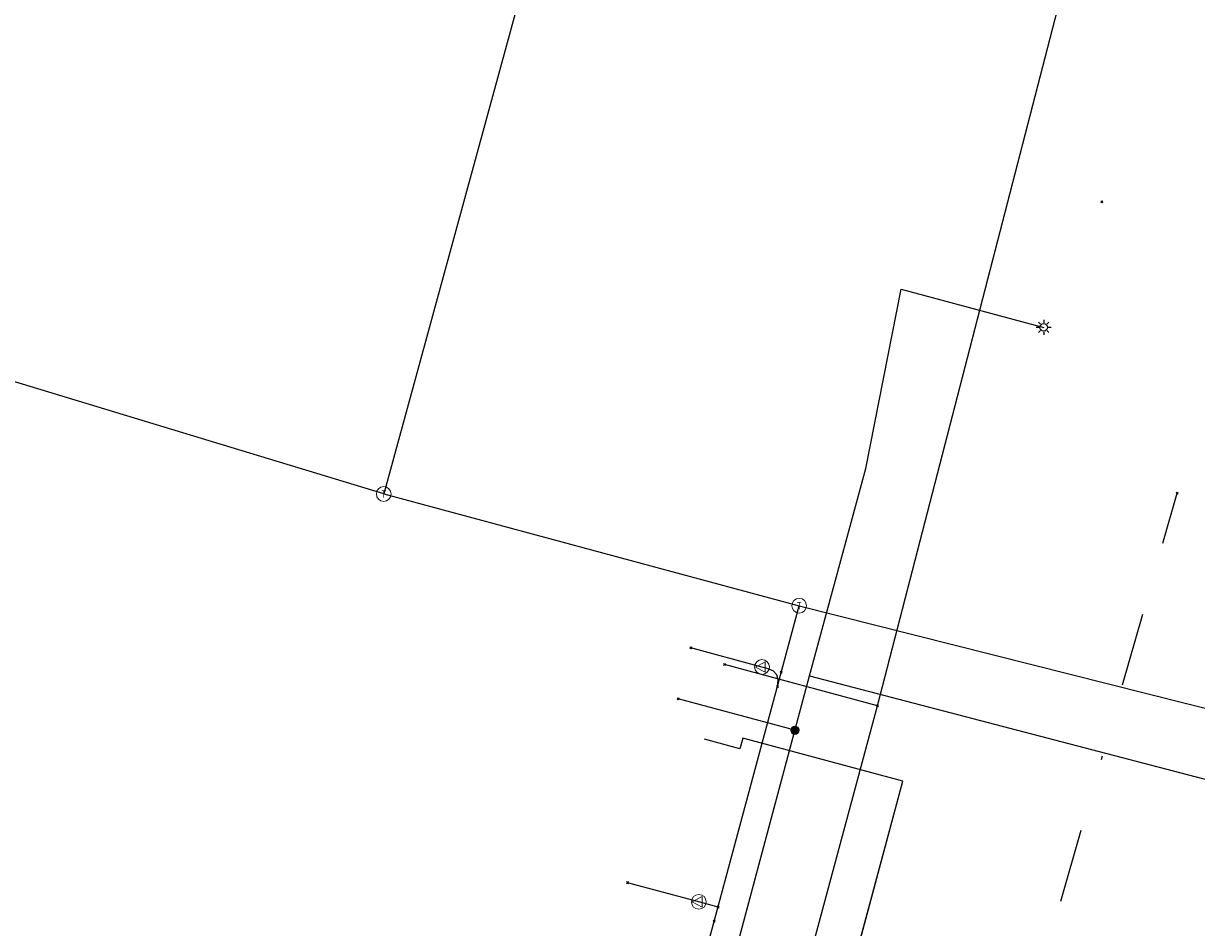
# Model space of a CAD drawing. Header units: metres. Extents: x 253430 to 254090, y 592748 to 593165.
# Tile 86 of 146: x 253742 to 253774, y 593000 to 593025. Entities that reach past the tile are written whole.
import ezdxf
from ezdxf.enums import TextEntityAlignment as Align
from ezdxf.lldxf.tags import DXFTag

# ---------------------------------------------------------------- set-up
doc = ezdxf.new("R2010")
doc.units = ezdxf.units.M
doc.linetypes.add('RI-OVERIG-SO', pattern=[17, 5, -2, 2, -2, 0, -2, 2, -2])
for name, color, linetype in [('B-WE-IE-MEUBILAIR-S', 7, 'Continuous'), ('B-WE-KL-DATA-G', 90, 'KL-DATA-SO'), ('B-WE-KL-DATA_KABELBED-G', 90, 'Continuous'), ('B-WE-KL-ET_LS-G', 190, 'KL-LS-SO'), ('B-WE-KL-ET_LS_HULPSTUK-S', 190, 'Continuous'), ('B-WE-KL-ET_LS_KABELBED-G', 190, 'Continuous'), ('B-WE-KL-GAS_LD-G', 50, 'KL-GAS_LD-SO'), ('B-WE-KL-GAS_LD_HULPSTUK-S', 50, 'Continuous'), ('B-WE-KL-WATER-G', 170, 'KL-WATER-SO'), ('B-WE-KL-WATER_HULPSTUK-S', 170, 'Continuous'), ('B-WE-RI-VRIJVERVAL-G', 210, 'RI-OVERIG-SO'), ('B-WE-RI-VRIJVERVAL_HULPSTUK-S', 210, 'Continuous')]:
    doc.layers.add(name, color=color, linetype=linetype)
doc.styles.add('NLCS-ISO', font='txt')
doc.styles.get("Standard").update_dxf_attribs({"font": 'simplex.shx'})
tags = doc.linetypes.add('KL-DATA-SO', pattern='A,4,-1,[101,NLCS.SHX,S=0.5,R=0,X=0,Y=0],-1,4,-1,["D",Standard,S=1,R=0,X=-0.25,Y=-0.5],-1.5', length=12.5).pattern_tags.tags
tags[18] = DXFTag(74, 10)
tags = doc.linetypes.add('KL-GAS_LD-SO', pattern='A,4,-1,[69,NLCS.SHX,S=0.5,R=0,X=0,Y=0],-1,4,-1,["L",Standard,S=1,R=0,X=0.25,Y=-0.5],-2', length=13).pattern_tags.tags
tags[18] = DXFTag(74, 10)
tags = doc.linetypes.add('KL-LS-SO', pattern='A,4,-1,[103,NLCS.SHX,S=0.75,R=0,X=0,Y=0],-1,4,-1,["L",Standard,S=1,R=0,X=0,Y=-0.5],-2', length=13).pattern_tags.tags
tags[18] = DXFTag(74, 10)
doc.linetypes.add('KL-WATER-SO', pattern='A,7,-0.5,[168,NLCS.SHX,S=0.75,R=0,X=0.75,Y=0],-2', length=9.5)

# ---------------------------------------------------------------- blocks, each defined once
blk = doc.blocks.new('SKL-WTB_HULP_OVERIG-SO')
at = {"color": 0, "linetype": 'ByBlock', "lineweight": 18}
for points in [[(-0.14, 0.14), (0.14, -0.14)], [(0.14, 0.14), (-0.14, -0.14)]]:
    blk.add_lwpolyline(points, dxfattribs=at)
at = {"color": 0, "linetype": 'ByBlock', "lineweight": 18, "style": 'NLCS-ISO', "flags": 1}
for tag, p in [('TYPE', (1.5, 0)), ('LABEL', (1.5, -1.5)), ('OMSCHRIJVING', (1.5, -3))]:
    blk.add_attdef(tag, p, '', height=1, dxfattribs=at)
blk = doc.blocks.new('SKL-WTB_HULP_VERLOOP-SO')
at = {"color": 0, "linetype": 'ByBlock', "lineweight": 18}
for points in [[(0.44, 0.72), (-0.88, 0)], [(0.44, -0.72), (-0.88, 0)], [(0.44, -0.72), (0.44, 0.72)]]:
    blk.add_lwpolyline(points, dxfattribs=at)
blk.add_circle((0, 0), 1, dxfattribs=at)
at = {"color": 0, "linetype": 'ByBlock', "lineweight": 18, "style": 'NLCS-ISO', "flags": 1}
for tag, p in [('TYPE', (1.5, 0)), ('LABEL', (1.5, -1.5)), ('OMSCHRIJVING', (1.5, -3))]:
    blk.add_attdef(tag, p, '', height=1, dxfattribs=at)
blk = doc.blocks.new('SKL-WTB_HULP_T STUK-SO')
at = {"color": 0, "linetype": 'ByBlock', "lineweight": 18}
blk.add_circle((0, 0), 1, dxfattribs=at)
at = {"color": 0, "linetype": 'ByBlock', "lineweight": -2, "style": 'NLCS-ISO'}
blk.add_text('T', height=1, dxfattribs=at).set_placement((0, 0), align=Align.MIDDLE_CENTER)
at = {"color": 0, "linetype": 'ByBlock', "lineweight": 18, "style": 'NLCS-ISO', "flags": 1}
for tag, p in [('TYPE', (1.5, 0)), ('LABEL', (1.5, -1.5)), ('OMSCHRIJVING', (1.5, -3))]:
    blk.add_attdef(tag, p, '', height=1, dxfattribs=at)
blk = doc.blocks.new('SKL-WTB_HULP_MOF-SO')
at = {"linetype": 'ByBlock', "lineweight": 18}
h = blk.add_hatch(color=0, dxfattribs=at)
h.dxf.hatch_style = 1
h.paths.add_polyline_path([(-0.5625, 0, 1), (0.5625, 0, 1)])
at = {"color": 0, "linetype": 'ByBlock', "lineweight": 18}
blk.add_circle((0, 0), 0.5625, dxfattribs=at)
at = {"color": 0, "linetype": 'ByBlock', "lineweight": 18, "style": 'NLCS-ISO', "flags": 1}
for tag, p in [('TYPE', (1.5, 0)), ('LABEL', (1.5, -1.5)), ('OMSCHRIJVING', (1.5, -3))]:
    blk.add_attdef(tag, p, '', height=1, dxfattribs=at)
blk = doc.blocks.new('SIE-MEUBILAIR_PAAL_LICHTMAST-SO')
for points in [[(-0.62, 0), (-1, 0)], [(-0.71, 0.71), (-0.44, 0.44)], [(0, 1), (0, 0.62)], [(0.44, 0.44), (0.71, 0.71)], [(1, 0), (0.62, 0)], [(-0.71, -0.71), (-0.44, -0.44)], [(0, -0.62), (0, -1)], [(0.44, -0.44), (0.71, -0.71)]]:
    blk.add_lwpolyline(points)
blk.add_circle((0, 0), 0.5)
blk = doc.blocks.new('SRI-HULP_OVERIG-SO')
at = {"color": 0, "linetype": 'ByBlock', "lineweight": 18}
for points in [[(-0.14, 0.14), (0.14, -0.14)], [(0.14, 0.14), (-0.14, -0.14)]]:
    blk.add_lwpolyline(points, dxfattribs=at)
at = {"color": 0, "linetype": 'ByBlock', "lineweight": 18, "style": 'NLCS-ISO', "flags": 1}
for tag, p in [('TYPE', (1.5, 0)), ('LABEL', (1.5, -1.5)), ('OMSCHRIJVING', (1.5, -3))]:
    blk.add_attdef(tag, p, '', height=1, dxfattribs=at)

msp = doc.modelspace()

# ---------------------------------------------------------------- linework, layer by layer
at = {"layer": 'B-WE-KL-DATA-G'}
msp.add_lwpolyline([(253755.255, 592963.293), (253766.199, 593003.98), (253761.853, 593005.149), (253761.775, 593004.859), (253760.81, 593005.119)], dxfattribs=at)
at = {"layer": 'B-WE-KL-DATA_KABELBED-G'}
msp.add_lwpolyline([(253764.485, 592997.608), (253766.199, 593003.98), (253761.853, 593005.149), (253761.775, 593004.859), (253760.81, 593005.119)], dxfattribs=at)
at = {"layer": 'B-WE-KL-ET_LS-G'}
for points in [[(253751.962, 592963.105), (253763.662, 593006.84), (253765.192, 593012.464), (253766.147, 593017.339), (253770.016, 593016.299)], [(253709.631, 592974.249), (253709.623, 592973.929), (253709.52, 592973.552), (253714.416, 592972.256), (253716.499, 592971.696), (253726.931, 592968.847), (253740.71, 592965.093), (253751.71, 592962.17), (253752.231, 592964.107), (253763.662, 593006.84), (253781.18, 593002.262), (253767.003, 592949.994), (253779.742, 592946.576), (253790.784, 592944.112)], [(253763.267, 593005.364), (253760.101, 593006.216)]]:
    msp.add_lwpolyline(points, dxfattribs=at)
at = {"layer": 'B-WE-KL-ET_LS_KABELBED-G'}
for points in [[(253763.662, 593006.84), (253765.192, 593012.464), (253766.147, 593017.339), (253770.016, 593016.299)], [(253751.962, 592963.105), (253763.662, 593006.84)], [(253763.662, 593006.84), (253781.18, 593002.262), (253769.294, 592958.439)]]:
    msp.add_lwpolyline(points, dxfattribs=at)
at = {"layer": 'B-WE-KL-GAS_LD-G'}
for points in [[(253758.575, 593035.406), (253752.112, 593011.776)], [(253752.112, 593011.776), (253728.474, 593018.95), (253715.955, 592972.395), (253751.015, 592962.827), (253763.383, 593008.744)], [(253752.112, 593011.776), (253763.383, 593008.744)], [(253763.383, 593008.744), (253782.281, 593003.974), (253764.29, 592937.108)], [(253762.373, 593007.08), (253760.441, 593007.599)], [(253762.793, 593006.553), (253762.814, 593006.728), (253762.775, 593006.869), (253762.674, 593006.973), (253762.512, 593007.043), (253762.373, 593007.08)], [(253760.659, 593000.708), (253758.727, 593001.227)], [(253761.181, 593000.567), (253760.659, 593000.708)]]:
    msp.add_lwpolyline(points, dxfattribs=at)
at = {"layer": 'B-WE-KL-WATER-G'}
for points in [[(253759.343, 592983.112), (253765.507, 593006.03), (253771.074, 593027.586), (253772.754, 593036.164)], [(253765.507, 593006.03), (253761.355, 593007.147)]]:
    msp.add_lwpolyline(points, dxfattribs=at)
at = {"layer": 'B-WE-RI-VRIJVERVAL-G'}
msp.add_lwpolyline([(253763.88, 592977.55), (253773.64, 593011.8)], dxfattribs=at)

# ---------------------------------------------------------------- block references
at = {"layer": 'B-WE-IE-MEUBILAIR-S', "xscale": 0.2, "yscale": 0.2, "zscale": 0.2}
msp.add_blockref('SIE-MEUBILAIR_PAAL_LICHTMAST-SO', (253770.016, 593016.299), dxfattribs=at)
at = {"layer": 'B-WE-KL-ET_LS_HULPSTUK-S', "xscale": 0.2, "yscale": 0.2, "zscale": 0.2}
for name, p in [('SKL-WTB_HULP_OVERIG-SO', (253760.101, 593006.216)), ('SKL-WTB_HULP_MOF-SO', (253763.267, 593005.364))]:
    msp.add_blockref(name, p, dxfattribs=at)
at = {"layer": 'B-WE-KL-GAS_LD_HULPSTUK-S', "xscale": 0.2, "yscale": 0.2, "zscale": 0.2}
for name, p in [('SKL-WTB_HULP_T STUK-SO', (253752.112, 593011.776)), ('SKL-WTB_HULP_T STUK-SO', (253763.383, 593008.744)), ('SKL-WTB_HULP_OVERIG-SO', (253760.441, 593007.599)), ('SKL-WTB_HULP_VERLOOP-SO', (253762.373, 593007.08)), ('SKL-WTB_HULP_OVERIG-SO', (253762.897, 593006.939)), ('SKL-WTB_HULP_OVERIG-SO', (253762.793, 593006.553)), ('SKL-WTB_HULP_OVERIG-SO', (253758.727, 593001.227)), ('SKL-WTB_HULP_VERLOOP-SO', (253760.659, 593000.708)), ('SKL-WTB_HULP_OVERIG-SO', (253761.181, 593000.567)), ('SKL-WTB_HULP_OVERIG-SO', (253761.077, 593000.181))]:
    msp.add_blockref(name, p, dxfattribs=at)
at = {"layer": 'B-WE-KL-WATER_HULPSTUK-S', "xscale": 0.2, "yscale": 0.2, "zscale": 0.2}
for p in [(253761.355, 593007.147), (253765.507, 593006.03)]:
    msp.add_blockref('SKL-WTB_HULP_OVERIG-SO', p, dxfattribs=at)
at = {"layer": 'B-WE-RI-VRIJVERVAL_HULPSTUK-S', "xscale": 0.2, "yscale": 0.2, "zscale": 0.2}
for p in [(253771.595, 593019.704), (253773.637, 593011.795)]:
    msp.add_blockref('SRI-HULP_OVERIG-SO', p, dxfattribs=at)

doc.saveas('drawing.dxf')
